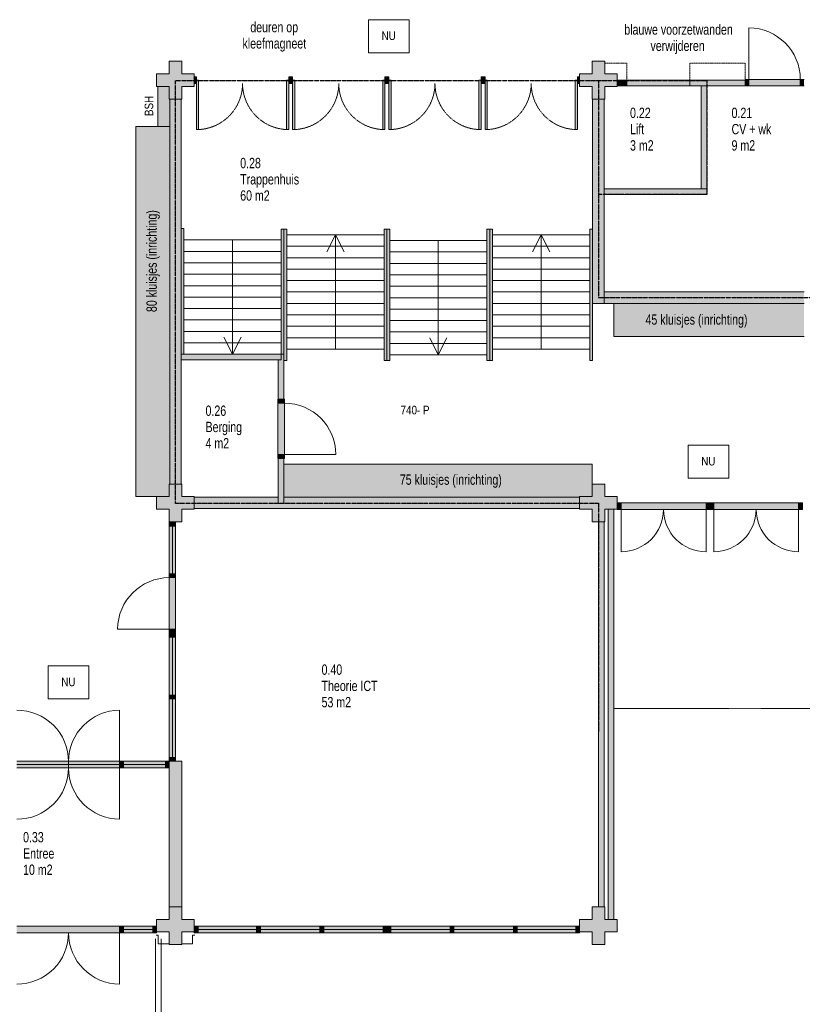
# Model space of a CAD drawing. Header units: millimetres. Extents: x 73705 to 433105, y 109410 to 279410.
# Tile 23 of 90: x 120757 to 134466, y 210988 to 228223. Entities that reach past the tile are written whole.
import ezdxf

# ---------------------------------------------------------------- set-up
doc = ezdxf.new("R2010")
doc.units = ezdxf.units.MM
for name, pattern in [('brand  WBDBO 30 min', [11, 4, -1, 2, -1, 2, -1]), ('Overhead', [2.5, 1.5, -1]), ('Stippel', [1.53, 1, -0.53])]:
    doc.linetypes.add(name, pattern=pattern)
for name, color, linetype, lineweight in [('A-DETL', 90, 'Continuous', 9), ('A-DETL-DEMO', 6, 'Stippel', 9), ('A-DETL-GENF', 92, 'Continuous', 9), ('A-DETL-THIN', 151, 'Continuous', 9), ('A-FLOR-OVHD', 1, 'Overhead', 9), ('G-ANNO-TEXT', 231, 'Continuous', 9)]:
    doc.layers.add(name, color=color, linetype=linetype, lineweight=lineweight)
doc.styles.add('Arial Narrow', font='ARIALN.TTF', dxfattribs={"width": 0.9, "height": 180})
doc.styles.add('Arial Narrow_1', font='ARIALN.TTF', dxfattribs={"height": 150})
doc.styles.add('Arial Narrow_B', font='ARIALN.TTF', dxfattribs={"width": 0.9, "height": 180})
doc.styles.add('Arial Narrow_B_1', font='ARIALN.TTF', dxfattribs={"height": 150})

msp = doc.modelspace()

# ---------------------------------------------------------------- hatches: boundary and pattern name
at = {"layer": 'A-DETL-GENF'}
for color, points in [(7, [(123381.1, 226835), (123591.1, 226835), (123591.1, 227055), (123811.1, 227055), (123811.1, 227275), (123591.1, 227275), (123591.1, 227495), (123371.1, 227495), (123371.1, 227275), (123151.1, 227275), (123151.1, 227055), (123371.1, 227055), (123371.1, 226835)]), (7, [(130771.1, 226835), (130991.1, 226835), (130991.1, 227055), (131211.1, 227055), (131211.1, 227275), (130991.1, 227275), (130991.1, 227495), (130771.1, 227495), (130771.1, 227275), (130551.1, 227275), (130551.1, 227055), (130771.1, 227055)]), (7, [(123811.1, 227107.5), (123848, 227107.5), (123848, 227221.5), (123811.1, 227221.5), (123811.1, 227164.5)]), (7, [(123888, 226299.4), (123888, 227164.5), (123848, 227164.5), (123848, 226299.4)]), (7, [(125464.3, 226299.4), (125464.3, 227164.5), (125424.3, 227164.5), (125424.3, 226299.4)]), (7, [(125531.3, 227107.5), (125531.3, 227221.5), (125464.3, 227221.5), (125464.3, 227107.5)]), (7, [(125571.3, 226299.4), (125571.3, 227164.5), (125531.3, 227164.5), (125531.3, 226299.4)]), (7, [(127147.6, 226299.4), (127147.6, 227164.5), (127107.6, 227164.5), (127107.6, 226299.4)]), (7, [(127214.6, 227107.5), (127214.6, 227221.5), (127147.6, 227221.5), (127147.6, 227107.5)]), (7, [(127254.6, 226299.4), (127254.6, 227164.5), (127214.6, 227164.5), (127214.6, 226299.4)]), (7, [(128830.9, 226299.4), (128830.9, 227164.5), (128790.9, 227164.5), (128790.9, 226299.4)]), (7, [(128897.9, 227107.5), (128897.9, 227221.5), (128830.9, 227221.5), (128830.9, 227107.5)]), (7, [(128937.9, 226299.4), (128937.9, 227164.5), (128897.9, 227164.5), (128897.9, 226299.4)]), (7, [(130514.2, 226299.4), (130514.2, 227164.5), (130474.2, 227164.5), (130474.2, 226299.4)]), (7, [(130551.1, 227107.5), (130551.1, 227221.5), (130514.2, 227221.5), (130514.2, 227107.5)]), (7, [(131381.1, 227065), (131381.1, 227165), (131211.1, 227165), (131211.1, 227065)]), (7, [(132481.1, 227065), (132481.1, 227165), (131381.1, 227165), (131381.1, 227065)]), (7, [(132481.1, 227065), (133447.1, 227065), (133447.1, 227165), (132481.1, 227165)]), (7, [(133514.1, 227065), (133514.1, 227179), (133447.1, 227179), (133447.1, 227065)]), (7, [(134414.1, 227065), (134414.1, 227179), (133514.1, 227179), (133514.1, 227065)]), (7, [(134481.1, 227065), (134481.1, 227179), (134414.1, 227179), (134414.1, 227065)]), (254, [(123381.1, 226355), (123381.1, 226835), (123371.1, 226835), (123371.1, 227055), (123176.1, 227055), (123176.1, 226355), (123371.1, 226355)]), (7, [(132781.1, 225265), (132781.1, 227065), (132681.1, 227065), (132681.1, 225265)]), (7, [(123575.6, 220095), (123581.1, 220095), (123581.1, 226835), (123381.1, 226835), (123381.1, 220095)]), (7, [(130781.1, 223257), (130981.1, 223257), (130981.1, 226835), (130781.1, 226835), (130781.1, 223457)]), (7, [(123151.1, 219875), (123371.1, 219875), (123371.1, 220095), (123381.1, 220095), (123381.1, 226355), (122791.1, 226355), (122791.1, 219875)]), (7, [(132681.1, 225165), (132781.1, 225165), (132781.1, 225265), (130981.1, 225265), (130981.1, 225165)]), (7, [(123581.1, 222367), (123631.1, 222367), (123631.1, 224567), (123581.1, 224567)]), (7, [(125381.1, 222367), (125381.1, 224557), (125331.1, 224557), (125331.1, 222367)]), (7, [(125381.1, 222257), (125431.1, 222257), (125431.1, 224557), (125381.1, 224557), (125381.1, 222367)]), (7, [(127131.1, 222257), (127181.1, 222257), (127181.1, 224557), (127131.1, 224557)]), (7, [(127214.6, 222257), (127231.1, 222257), (127231.1, 224557), (127181.1, 224557), (127181.1, 222257)]), (7, [(128931.1, 222257), (128981.1, 222257), (128981.1, 224557), (128931.1, 224557)]), (7, [(129031.1, 222257), (129031.1, 224557), (128981.1, 224557), (128981.1, 222257)]), (7, [(130731.1, 222257), (130781.1, 222257), (130781.1, 224557), (130731.1, 224557), (130731.1, 223257)]), (7, [(131151.1, 223257), (134481.1, 223257), (134481.1, 223457), (130981.1, 223457), (130981.1, 223257)]), (7, [(134481.1, 222677), (134481.1, 223257), (131151.1, 223257), (131151.1, 222677)]), (7, [(125331.1, 222267), (125331.1, 222367), (123581.1, 222367), (123581.1, 222267), (125281.1, 222267)]), (7, [(125331.1, 221511), (125388.1, 221511), (125388.1, 221578), (125274.1, 221578), (125274.1, 221511), (125281.1, 221511)]), (7, [(125388.1, 220611), (125388.1, 221511), (125274.1, 221511), (125274.1, 220611), (125381.1, 220611)]), (7, [(125388.1, 220544), (125388.1, 220611), (125274.1, 220611), (125274.1, 220544), (125381.1, 220544)]), (7, [(127181.1, 219865), (130551.1, 219865), (130551.1, 219875), (130771.1, 219875), (130771.1, 220445), (125381.1, 220445), (125381.1, 219865), (127147.6, 219865)]), (7, [(123485.1, 219435), (123591.1, 219435), (123591.1, 219655), (123811.1, 219655), (123811.1, 219875), (123591.1, 219875), (123591.1, 220095), (123371.1, 220095), (123371.1, 219875), (123151.1, 219875), (123151.1, 219655), (123371.1, 219655), (123371.1, 219435)]), (7, [(130781.1, 219435), (130991.1, 219435), (130991.1, 219655), (131211.1, 219655), (131211.1, 219875), (130991.1, 219875), (130991.1, 220095), (130771.1, 220095), (130771.1, 219875), (130551.1, 219875), (130551.1, 219655), (130771.1, 219655), (130771.1, 219435)]), (7, [(125464.3, 219665), (130551.1, 219665), (130551.1, 219865), (125381.1, 219865), (125381.1, 219755), (125281.1, 219755), (125281.1, 219865), (123811.1, 219865), (123811.1, 219665), (125431.1, 219665)]), (7, [(131215.1, 219651), (131278.1, 219651), (131278.1, 219765), (131211.1, 219765), (131211.1, 219651)]), (7, [(132764.1, 219651), (132764.1, 219765), (131278.1, 219765), (131278.1, 219651)]), (7, [(132831.1, 219651), (132831.1, 219765), (132764.1, 219765), (132764.1, 219651)]), (7, [(132898.1, 219651), (132898.1, 219765), (132831.1, 219765), (132831.1, 219651)]), (7, [(134384.1, 219651), (134384.1, 219765), (132898.1, 219765), (132898.1, 219651)]), (7, [(134451.1, 219651), (134451.1, 219765), (134384.1, 219765), (134384.1, 219651)]), (7, [(131151.1, 212475), (131151.1, 219652.9), (131051.1, 219652.9), (131051.1, 212475)]), (7, [(123485.1, 219359), (123485.1, 219435), (123371.1, 219435), (123371.1, 219359)]), (7, [(130881.1, 212695), (130981.1, 212695), (130981.1, 219432.9), (130881.1, 219432.9), (130881.1, 217829.1)]), (7, [(123485.1, 218523.3), (123485.1, 219359), (123371.1, 219359), (123371.1, 218523.3)]), (7, [(123485.1, 218456.3), (123485.1, 218523.3), (123371.1, 218523.3), (123371.1, 218456.3)]), (7, [(123372.1, 217556.3), (123485.1, 217556.3), (123485.1, 218456.3), (123371.1, 218456.3), (123371.1, 217556.3)]), (7, [(123371.1, 217489.3), (123485.1, 217489.3), (123485.1, 217556.3), (123371.1, 217556.3)]), (7, [(123371.1, 217413.3), (123485.1, 217413.3), (123485.1, 217489.3), (123371.1, 217489.3)]), (7, [(123485.1, 216399.3), (123485.1, 217413.3), (123371.1, 217413.3), (123372.1, 216399.3)]), (7, [(123371.1, 216332.3), (123485.1, 216332.3), (123485.1, 216399.3), (123371.1, 216399.3)]), (7, [(123372.1, 215309.3), (123485.1, 215309.3), (123485.1, 216332.3), (123371.1, 216332.3), (123371.1, 215309.3)]), (7, [(123372.1, 215242.3), (123485.1, 215242.3), (123485.1, 215309.3), (123371.1, 215309.3), (123371.1, 215242.3)]), (7, [(122506.1, 215128.3), (122506.1, 215242.3), (120706.1, 215242.3), (120706.1, 215128.3)]), (7, [(122506.1, 215128.3), (122573.1, 215128.3), (122573.1, 215242.3), (122506.1, 215242.3)]), (7, [(123305.1, 215128.3), (123305.1, 215242.3), (122573.1, 215242.3), (122573.1, 215128.3)]), (7, [(123370.1, 215128.3), (123370.1, 215242.3), (123305.1, 215242.3), (123305.1, 215128.3)]), (7, [(123485.1, 212695), (123591.1, 212695), (123591.1, 215242.3), (123370.1, 215242.3), (123371.1, 212695), (123372.1, 212695)]), (7, [(123372.1, 212035), (123591.1, 212035), (123591.1, 212255), (123811.1, 212255), (123811.1, 212475), (123591.1, 212475), (123591.1, 212695), (123371.1, 212695), (123370.1, 212475), (123151.1, 212475), (123151.1, 212255), (123371.1, 212255), (123371.1, 212035)]), (7, [(130981.1, 212035), (130991.1, 212035), (130991.1, 212255), (131211.1, 212255), (131211.1, 212475), (130991.1, 212475), (130991.1, 212695), (130771.1, 212695), (130771.1, 212475), (130551.1, 212475), (130551.1, 212255), (130771.1, 212255), (130771.1, 212035), (130881.1, 212035)]), (7, [(122506.1, 212241), (122506.1, 212355), (120706.1, 212355), (120706.1, 212241)]), (7, [(122573.1, 212241), (122573.1, 212355), (122506.1, 212355), (122506.1, 212241)]), (7, [(123084.1, 212241), (123084.1, 212355), (122573.1, 212355), (122573.1, 212241)]), (7, [(123084.1, 212241), (123151.1, 212241), (123151.1, 212355), (123084.1, 212355), (123084.1, 212255)]), (7, [(123879.4, 212241), (123879.4, 212355), (123812.4, 212355), (123812.4, 212241)]), (7, [(124901.7, 212241), (124901.7, 212355), (123879.4, 212355), (123879.4, 212241)]), (7, [(124968.7, 212241), (124968.7, 212355), (124901.7, 212355), (124901.7, 212241)]), (7, [(126008.2, 212241), (126008.2, 212355), (124968.7, 212355), (124968.7, 212241)]), (7, [(126075.2, 212241), (126075.2, 212355), (126008.2, 212355), (126008.2, 212241)]), (7, [(127114.7, 212241), (127114.7, 212355), (126075.2, 212355), (126075.2, 212241)]), (7, [(127181.7, 212241), (127181.7, 212355), (127114.7, 212355), (127114.7, 212241)]), (7, [(127248.7, 212241), (127248.7, 212355), (127181.7, 212355), (127181.7, 212241)]), (7, [(128288.2, 212241), (128288.2, 212355), (127248.7, 212355), (127248.7, 212241)]), (7, [(128355.2, 212241), (128355.2, 212355), (128288.2, 212355), (128288.2, 212241)]), (7, [(129394.7, 212241), (129394.7, 212355), (128355.2, 212355), (128355.2, 212241)]), (7, [(129461.7, 212241), (129461.7, 212355), (129394.7, 212355), (129394.7, 212241)]), (7, [(129757.9, 212241), (130484.1, 212241), (130484.1, 212355), (129461.7, 212355), (129461.7, 212241)]), (7, [(130484.1, 212241), (130551.1, 212241), (130551.1, 212355), (130484.1, 212355), (130484.1, 212255)])]:
    msp.add_hatch(color=color, dxfattribs=at).paths.add_polyline_path(points)
h = msp.add_hatch(color=7, dxfattribs=at)
h.paths.add_polyline_path([(125381.1, 219755), (125381.1, 220544), (125281.1, 220544), (125281.1, 219755), (125331.1, 219755)])
h.paths.add_polyline_path([(125281.1, 221578), (125381.1, 221578), (125381.1, 222367), (125331.1, 222367), (125331.1, 222267), (125281.1, 222267)])

# ---------------------------------------------------------------- linework, layer by layer
at = {"layer": 'A-DETL'}
for p, q in [((126857.2, 228223.3), (127572, 228223.3)), ((126857.2, 227643.3), (126857.2, 228223.3)), ((127572, 228223.3), (127572, 227643.3)), ((127572, 227643.3), (126857.2, 227643.3)), ((123176.1, 227055), (123176.1, 226355)), ((123381.1, 226355), (123381.1, 226835)), ((123381.1, 226355), (122791.1, 226355)), ((122791.1, 226355), (122791.1, 219875)), ((123176.1, 226355), (123381.1, 226355)), ((123381.1, 220095), (123381.1, 226355)), ((127131.1, 224457), (125431.1, 224457)), ((126281.1, 224457), (126131.1, 224157)), ((126281.1, 224457), (126281.1, 222457)), ((126431.1, 224157), (126281.1, 224457)), ((130731.1, 224457), (129031.1, 224457)), ((129881.1, 224457), (129731.1, 224157)), ((129881.1, 224457), (129881.1, 222457)), ((130031.1, 224157), (129881.1, 224457)), ((125331.1, 224367), (123631.1, 224367)), ((124481.1, 222367), (124481.1, 224367)), ((127131.1, 224257), (125431.1, 224257)), ((128931.1, 224357), (127231.1, 224357)), ((128081.1, 222357), (128081.1, 224357)), ((130731.1, 224257), (129031.1, 224257)), ((125331.1, 224167), (123631.1, 224167)), ((128931.1, 224157), (127231.1, 224157)), ((125331.1, 223967), (123631.1, 223967)), ((127131.1, 224057), (125431.1, 224057)), ((128931.1, 223957), (127231.1, 223957)), ((130731.1, 224057), (129031.1, 224057)), ((125331.1, 223767), (123631.1, 223767)), ((127131.1, 223857), (125431.1, 223857)), ((128931.1, 223757), (127231.1, 223757)), ((130731.1, 223857), (129031.1, 223857)), ((125331.1, 223567), (123631.1, 223567)), ((127131.1, 223657), (125431.1, 223657)), ((128931.1, 223557), (127231.1, 223557)), ((130731.1, 223657), (129031.1, 223657)), ((127131.1, 223457), (125431.1, 223457)), ((130731.1, 223457), (129031.1, 223457)), ((125331.1, 223367), (123631.1, 223367)), ((127131.1, 223257), (125431.1, 223257)), ((128931.1, 223357), (127231.1, 223357)), ((130731.1, 223257), (129031.1, 223257)), ((131151.1, 223257), (131151.1, 222677)), ((134481.1, 223257), (131151.1, 223257)), ((125331.1, 223167), (123631.1, 223167)), ((127131.1, 223057), (125431.1, 223057)), ((128931.1, 223157), (127231.1, 223157)), ((130731.1, 223057), (129031.1, 223057)), ((125331.1, 222967), (123631.1, 222967)), ((127131.1, 222857), (125431.1, 222857)), ((128931.1, 222957), (127231.1, 222957)), ((130731.1, 222857), (129031.1, 222857)), ((125331.1, 222767), (123631.1, 222767)), ((128931.1, 222757), (127231.1, 222757)), ((125331.1, 222567), (123631.1, 222567)), ((124331.1, 222667), (124481.1, 222367)), ((124481.1, 222367), (124631.1, 222667)), ((127131.1, 222657), (125431.1, 222657)), ((128931.1, 222557), (127231.1, 222557)), ((127931.1, 222657), (128081.1, 222357)), ((128081.1, 222357), (128231.1, 222657)), ((130731.1, 222657), (129031.1, 222657)), ((131151.1, 222677), (134481.1, 222677)), ((127131.1, 222457), (125431.1, 222457)), ((128931.1, 222357), (127231.1, 222357)), ((130731.1, 222457), (129031.1, 222457)), ((132449.3, 220776), (133164.1, 220776)), ((132449.3, 220195.9), (132449.3, 220776)), ((133164.1, 220776), (133164.1, 220195.9)), ((125381.1, 220445), (125381.1, 219865)), ((130771.1, 220445), (125381.1, 220445)), ((130771.1, 220095), (130771.1, 220445)), ((133164.1, 220195.9), (132449.3, 220195.9)), ((122791.1, 219875), (123151.1, 219875)), ((125381.1, 219865), (130551.1, 219865)), ((121253.9, 216912.3), (121968.7, 216912.3)), ((121253.9, 216332.3), (121253.9, 216912.3)), ((121968.7, 216912.3), (121968.7, 216332.3)), ((121968.7, 216332.3), (121253.9, 216332.3)), ((122573.1, 215242.3), (122506.1, 215242.3)), ((122506.1, 215242.3), (122506.1, 215128.3)), ((122506.1, 215128.3), (122573.1, 215128.3)), ((122573.1, 215128.3), (122573.1, 215242.3)), ((123305.1, 215242.3), (122573.1, 215242.3)), ((122573.1, 215242.3), (122573.1, 215128.3)), ((122573.1, 215128.3), (123305.1, 215128.3)), ((123370.1, 215242.3), (123305.1, 215242.3)), ((123305.1, 215242.3), (123305.1, 215128.3)), ((123305.1, 215128.3), (123305.1, 215242.3)), ((123305.1, 215128.3), (123370.1, 215128.3)), ((122573.1, 212355), (122506.1, 212355)), ((122506.1, 212355), (122506.1, 212241)), ((122573.1, 212241), (122573.1, 212355)), ((123084.1, 212355), (122573.1, 212355)), ((122573.1, 212355), (122573.1, 212241)), ((123151.1, 212355), (123084.1, 212355)), ((123084.1, 212355), (123084.1, 212241)), ((123084.1, 212241), (123084.1, 212355)), ((123879.4, 212355), (123812.4, 212355)), ((123812.4, 212355), (123812.4, 212241)), ((123879.4, 212241), (123879.4, 212355)), ((124901.7, 212355), (123879.4, 212355)), ((123879.4, 212355), (123879.4, 212241)), ((124968.7, 212355), (124901.7, 212355)), ((124901.7, 212355), (124901.7, 212241)), ((124901.7, 212241), (124901.7, 212355)), ((124968.7, 212241), (124968.7, 212355)), ((126008.2, 212355), (124968.7, 212355)), ((124968.7, 212355), (124968.7, 212241)), ((126075.2, 212355), (126008.2, 212355)), ((126008.2, 212355), (126008.2, 212241)), ((126008.2, 212241), (126008.2, 212355)), ((126075.2, 212241), (126075.2, 212355)), ((127114.7, 212355), (126075.2, 212355)), ((126075.2, 212355), (126075.2, 212241)), ((127181.7, 212355), (127114.7, 212355)), ((127114.7, 212355), (127114.7, 212241)), ((127114.7, 212241), (127114.7, 212355)), ((127181.7, 212241), (127181.7, 212355)), ((127248.7, 212355), (127181.7, 212355)), ((127181.7, 212355), (127181.7, 212241)), ((127248.7, 212241), (127248.7, 212355)), ((128288.2, 212355), (127248.7, 212355)), ((127248.7, 212355), (127248.7, 212241)), ((128355.2, 212355), (128288.2, 212355)), ((128288.2, 212355), (128288.2, 212241)), ((128288.2, 212241), (128288.2, 212355)), ((128355.2, 212241), (128355.2, 212355)), ((129394.7, 212355), (128355.2, 212355)), ((128355.2, 212355), (128355.2, 212241)), ((129461.7, 212355), (129394.7, 212355)), ((129394.7, 212355), (129394.7, 212241)), ((129394.7, 212241), (129394.7, 212355)), ((129461.7, 212241), (129461.7, 212355)), ((130484.1, 212355), (129461.7, 212355)), ((129461.7, 212355), (129461.7, 212241)), ((130551.1, 212355), (130484.1, 212355)), ((130484.1, 212355), (130484.1, 212241)), ((130484.1, 212241), (130484.1, 212355)), ((122506.1, 212241), (122573.1, 212241)), ((122573.1, 212241), (123084.1, 212241)), ((123084.1, 212241), (123151.1, 212241)), ((123143.7, 212196), (123180.6, 212196)), ((123151.1, 212241), (123151.1, 212255)), ((123180.6, 212196), (123180.6, 212048)), ((123818.4, 212196), (123781.6, 212196)), ((123781.6, 212196), (123781.6, 212048)), ((123812.4, 212241), (123879.4, 212241)), ((123879.4, 212241), (124901.7, 212241)), ((124901.7, 212241), (124968.7, 212241)), ((124968.7, 212241), (126008.2, 212241)), ((126008.2, 212241), (126075.2, 212241)), ((126075.2, 212241), (127114.7, 212241)), ((127114.7, 212241), (127181.7, 212241)), ((127181.7, 212241), (127248.7, 212241)), ((127248.7, 212241), (128288.2, 212241)), ((128288.2, 212241), (128355.2, 212241)), ((128355.2, 212241), (129394.7, 212241)), ((129394.7, 212241), (129461.7, 212241)), ((129461.7, 212241), (130484.1, 212241)), ((130484.1, 212241), (130551.1, 212241)), ((130551.1, 212241), (130551.1, 212255)), ((123180.6, 212048), (123371.1, 212048)), ((123781.6, 212048), (123591.1, 212048))]:
    msp.add_line(p, q, dxfattribs=at)
at = {"layer": 'A-DETL', "linetype": 'brand  WBDBO 30 min', "lineweight": 30}
for p, q in [((123481.1, 227158), (132781.1, 227158)), ((123481.1, 219755), (123481.1, 227158)), ((130881.1, 227158), (130881.1, 223357)), ((132781.1, 227158), (132781.1, 225165)), ((132781.1, 225165), (130881.1, 225165)), ((134581.1, 223357), (130881.1, 223357)), ((130881.1, 219755), (123481.1, 219755)), ((130881.1, 219758), (130881.1, 215758))]:
    msp.add_line(p, q, dxfattribs=at)
at = {"layer": 'A-DETL-DEMO'}
for p, q in [((130991.1, 227465), (131381.1, 227465)), ((131381.1, 227465), (131381.1, 227165)), ((132481.1, 227165), (132481.1, 227465)), ((132481.1, 227465), (133447.1, 227465)), ((133447.1, 227465), (133447.1, 227165))]:
    msp.add_line(p, q, dxfattribs=at)
at = {"layer": 'A-DETL-THIN'}
for p, q in [((133514.1, 227179), (133514.1, 228079)), ((123371.1, 227495), (123371.1, 227275)), ((123591.1, 227495), (123371.1, 227495)), ((123591.1, 227275), (123591.1, 227495)), ((130771.1, 227495), (130771.1, 227275)), ((130991.1, 227495), (130771.1, 227495)), ((130991.1, 227275), (130991.1, 227495)), ((123371.1, 227275), (123151.1, 227275)), ((123151.1, 227275), (123151.1, 227055)), ((123811.1, 227275), (123591.1, 227275)), ((123811.1, 227055), (123811.1, 227275)), ((123848, 227221.5), (123811.1, 227221.5)), ((123848, 227107.5), (123848, 227221.5)), ((123888, 227164.5), (123848, 227164.5)), ((123848, 227164.5), (123848, 226299.4)), ((123888, 226299.4), (123888, 227164.5)), ((125464.3, 227164.5), (125424.3, 227164.5)), ((125424.3, 227164.5), (125424.3, 226299.4)), ((125464.3, 227221.5), (125464.3, 227107.5)), ((125531.3, 227221.5), (125464.3, 227221.5)), ((125464.3, 226299.4), (125464.3, 227164.5)), ((125531.3, 227107.5), (125531.3, 227221.5)), ((125571.3, 227164.5), (125531.3, 227164.5)), ((125531.3, 227164.5), (125531.3, 226299.4)), ((125571.3, 226299.4), (125571.3, 227164.5)), ((127147.6, 227164.5), (127107.6, 227164.5)), ((127107.6, 227164.5), (127107.6, 226299.4)), ((127147.6, 227221.5), (127147.6, 227107.5)), ((127214.6, 227221.5), (127147.6, 227221.5)), ((127147.6, 226299.4), (127147.6, 227164.5)), ((127214.6, 227107.5), (127214.6, 227221.5)), ((127254.6, 227164.5), (127214.6, 227164.5)), ((127214.6, 227164.5), (127214.6, 226299.4)), ((127254.6, 226299.4), (127254.6, 227164.5)), ((128830.9, 227164.5), (128790.9, 227164.5)), ((128790.9, 227164.5), (128790.9, 226299.4)), ((128830.9, 227221.5), (128830.9, 227107.5)), ((128897.9, 227221.5), (128830.9, 227221.5)), ((128830.9, 226299.4), (128830.9, 227164.5)), ((128897.9, 227107.5), (128897.9, 227221.5)), ((128937.9, 227164.5), (128897.9, 227164.5)), ((128897.9, 227164.5), (128897.9, 226299.4)), ((128937.9, 226299.4), (128937.9, 227164.5)), ((130514.2, 227164.5), (130474.2, 227164.5)), ((130474.2, 227164.5), (130474.2, 226299.4)), ((130514.2, 227221.5), (130514.2, 227107.5)), ((130551.1, 227221.5), (130514.2, 227221.5)), ((130514.2, 226299.4), (130514.2, 227164.5)), ((130771.1, 227275), (130551.1, 227275)), ((130551.1, 227275), (130551.1, 227055)), ((131211.1, 227275), (130991.1, 227275)), ((131211.1, 227165), (131211.1, 227275)), ((131381.1, 227165), (131211.1, 227165)), ((131211.1, 227165), (131211.1, 227065)), ((132481.1, 227165), (131381.1, 227165)), ((131381.1, 227165), (131381.1, 227065)), ((133447.1, 227165), (132481.1, 227165)), ((132481.1, 227065), (132481.1, 227165)), ((133514.1, 227179), (133447.1, 227179)), ((133447.1, 227179), (133447.1, 227065)), ((134414.1, 227179), (133514.1, 227179)), ((133514.1, 227065), (133514.1, 227179)), ((134481.1, 227179), (134414.1, 227179)), ((134414.1, 227065), (134414.1, 227179)), ((123151.1, 227055), (123371.1, 227055)), ((123371.1, 227055), (123371.1, 226835)), ((123591.1, 226835), (123591.1, 227055)), ((123591.1, 227055), (123811.1, 227055)), ((123811.1, 227107.5), (123848, 227107.5)), ((125464.3, 227107.5), (125531.3, 227107.5)), ((127147.6, 227107.5), (127214.6, 227107.5)), ((128830.9, 227107.5), (128897.9, 227107.5)), ((130514.2, 227107.5), (130551.1, 227107.5)), ((130551.1, 227055), (130771.1, 227055)), ((130771.1, 227055), (130771.1, 226835)), ((130991.1, 226835), (130991.1, 227055)), ((130991.1, 227055), (131211.1, 227055)), ((131211.1, 227055), (131211.1, 227065)), ((131211.1, 227065), (131381.1, 227065)), ((131381.1, 227065), (132481.1, 227065)), ((132481.1, 227065), (133447.1, 227065)), ((132681.1, 227065), (132681.1, 225265)), ((132781.1, 225265), (132781.1, 227065)), ((133447.1, 227065), (133514.1, 227065)), ((133514.1, 227065), (134414.1, 227065)), ((134414.1, 227065), (134481.1, 227065)), ((123371.1, 226835), (123591.1, 226835)), ((123381.1, 226835), (123381.1, 220095)), ((123581.1, 222367), (123581.1, 226835)), ((130771.1, 226835), (130991.1, 226835)), ((130781.1, 226835), (130781.1, 223257)), ((130981.1, 225265), (130981.1, 226835)), ((123848, 226299.4), (123888, 226299.4)), ((125424.3, 226299.4), (125464.3, 226299.4)), ((125531.3, 226299.4), (125571.3, 226299.4)), ((127107.6, 226299.4), (127147.6, 226299.4)), ((127214.6, 226299.4), (127254.6, 226299.4)), ((128790.9, 226299.4), (128830.9, 226299.4)), ((128897.9, 226299.4), (128937.9, 226299.4)), ((130474.2, 226299.4), (130514.2, 226299.4)), ((132681.1, 225265), (130981.1, 225265)), ((130981.1, 225265), (130981.1, 225165)), ((130981.1, 223457), (130981.1, 225165)), ((130981.1, 225165), (132781.1, 225165)), ((132681.1, 225265), (132781.1, 225265)), ((132781.1, 225165), (132781.1, 225265)), ((123631.1, 224567), (123581.1, 224567)), ((123631.1, 222367), (123631.1, 224567)), ((125331.1, 224557), (125331.1, 222367)), ((125381.1, 224557), (125331.1, 224557)), ((125381.1, 224557), (125381.1, 222367)), ((125431.1, 224557), (125381.1, 224557)), ((125381.1, 222367), (125381.1, 224557)), ((125431.1, 222257), (125431.1, 224557)), ((127131.1, 224557), (127131.1, 222257)), ((127181.1, 224557), (127131.1, 224557)), ((127181.1, 224557), (127181.1, 222257)), ((127231.1, 224557), (127181.1, 224557)), ((127181.1, 222257), (127181.1, 224557)), ((127231.1, 222257), (127231.1, 224557)), ((128931.1, 224557), (128931.1, 222257)), ((128981.1, 224557), (128931.1, 224557)), ((128981.1, 224557), (128981.1, 222257)), ((129031.1, 224557), (128981.1, 224557)), ((128981.1, 222257), (128981.1, 224557)), ((129031.1, 222257), (129031.1, 224557)), ((130731.1, 224557), (130731.1, 222257)), ((130781.1, 224557), (130731.1, 224557)), ((134481.1, 223457), (130981.1, 223457)), ((130981.1, 223457), (130981.1, 223257)), ((130781.1, 222257), (130781.1, 223257)), ((130781.1, 223257), (130981.1, 223257)), ((130981.1, 223257), (134481.1, 223257)), ((125331.1, 222367), (123581.1, 222367)), ((123581.1, 222367), (123581.1, 222267)), ((125381.1, 222367), (125331.1, 222367)), ((125331.1, 222267), (125331.1, 222367)), ((125381.1, 221578), (125381.1, 222367)), ((123581.1, 220095), (123581.1, 222267)), ((123581.1, 222267), (125331.1, 222267)), ((125281.1, 222267), (125281.1, 221578)), ((125381.1, 222257), (125431.1, 222257)), ((127131.1, 222257), (127181.1, 222257)), ((127181.1, 222257), (127231.1, 222257)), ((128931.1, 222257), (128981.1, 222257)), ((128981.1, 222257), (129031.1, 222257)), ((130731.1, 222257), (130781.1, 222257)), ((125274.1, 221578), (125274.1, 221511)), ((125388.1, 221578), (125274.1, 221578)), ((125274.1, 221511), (125274.1, 220611)), ((125388.1, 221511), (125274.1, 221511)), ((125388.1, 221511), (125388.1, 221578)), ((125388.1, 220611), (125388.1, 221511)), ((125274.1, 220611), (125274.1, 220544)), ((125388.1, 220611), (125274.1, 220611)), ((125274.1, 220544), (125388.1, 220544)), ((125281.1, 220544), (125281.1, 219755)), ((125381.1, 219755), (125381.1, 220544)), ((125388.1, 220544), (125388.1, 220611)), ((125388.1, 220611), (126288.1, 220611)), ((123371.1, 220095), (123371.1, 219875)), ((123591.1, 220095), (123371.1, 220095)), ((123591.1, 219875), (123591.1, 220095)), ((130771.1, 220095), (130771.1, 219875)), ((130991.1, 220095), (130771.1, 220095)), ((130991.1, 219875), (130991.1, 220095)), ((123371.1, 219875), (123151.1, 219875)), ((123151.1, 219875), (123151.1, 219655)), ((123811.1, 219875), (123591.1, 219875)), ((123811.1, 219655), (123811.1, 219875)), ((125281.1, 219865), (123811.1, 219865)), ((125281.1, 219755), (125381.1, 219755)), ((130551.1, 219865), (125381.1, 219865)), ((130771.1, 219875), (130551.1, 219875)), ((130551.1, 219875), (130551.1, 219655)), ((131211.1, 219875), (130991.1, 219875)), ((131211.1, 219655), (131211.1, 219875)), ((131278.1, 219765), (131211.1, 219765)), ((131278.1, 219651), (131278.1, 219765)), ((131278.1, 219765), (131278.1, 219651)), ((132764.1, 219765), (131278.1, 219765)), ((132764.1, 219651), (132764.1, 219765)), ((132764.1, 219765), (132764.1, 219651)), ((132831.1, 219765), (132764.1, 219765)), ((132831.1, 219651), (132831.1, 219765)), ((132898.1, 219765), (132831.1, 219765)), ((132831.1, 219765), (132831.1, 219651)), ((134384.1, 219765), (132898.1, 219765)), ((132898.1, 219765), (132898.1, 219651)), ((132898.1, 219651), (132898.1, 219765)), ((134451.1, 219765), (134384.1, 219765)), ((134384.1, 219765), (134384.1, 219651)), ((134384.1, 219651), (134384.1, 219765)), ((134451.1, 219651), (134451.1, 219765)), ((123151.1, 219655), (123371.1, 219655)), ((123371.1, 219655), (123371.1, 219435)), ((123591.1, 219435), (123591.1, 219655)), ((123591.1, 219655), (123811.1, 219655)), ((123811.1, 219665), (130551.1, 219665)), ((130551.1, 219655), (130771.1, 219655)), ((130771.1, 219655), (130771.1, 219435)), ((130991.1, 219435), (130991.1, 219655)), ((130991.1, 219655), (131211.1, 219655)), ((131151.1, 219652.9), (131051.1, 219652.9)), ((131051.1, 219652.9), (131051.1, 212475)), ((131151.1, 212475), (131151.1, 219652.9)), ((131211.1, 219655), (131211.1, 219651)), ((131211.1, 219651), (131278.1, 219651)), ((131278.1, 219652.9), (131278.1, 218909.9)), ((131278.1, 219651), (132764.1, 219651)), ((132764.1, 219652.9), (132764.1, 218909.9)), ((132764.1, 219651), (132831.1, 219651)), ((132831.1, 219651), (132898.1, 219651)), ((132898.1, 219652.9), (132898.1, 218909.9)), ((132898.1, 219651), (134384.1, 219651)), ((134384.1, 219652.9), (134384.1, 218909.9)), ((134384.1, 219651), (134451.1, 219651)), ((123371.1, 219435), (123371.1, 219359)), ((123371.1, 219435), (123591.1, 219435)), ((123485.1, 219359), (123485.1, 219435)), ((130771.1, 219435), (130991.1, 219435)), ((130981.1, 219432.9), (130881.1, 219432.9)), ((130881.1, 219432.9), (130881.1, 212695)), ((130981.1, 212695), (130981.1, 219432.9)), ((123371.1, 219359), (123485.1, 219359)), ((123485.1, 219359), (123371.1, 219359)), ((123371.1, 219359), (123371.1, 218523.3)), ((123428.1, 219359), (123428.1, 218523.3)), ((123485.1, 218523.3), (123485.1, 219359)), ((123485.1, 218523.3), (123371.1, 218523.3)), ((123371.1, 218523.3), (123371.1, 218456.3)), ((123485.1, 218456.3), (123371.1, 218456.3)), ((123371.1, 218456.3), (123371.1, 217556.3)), ((123485.1, 218456.3), (123485.1, 218523.3)), ((123485.1, 217556.3), (123485.1, 218456.3)), ((123371.1, 217556.3), (122471.1, 217556.3)), ((123485.1, 217556.3), (123371.1, 217556.3)), ((123371.1, 217556.3), (123371.1, 217489.3)), ((123485.1, 217489.3), (123485.1, 217556.3)), ((123371.1, 217489.3), (123371.1, 217413.3)), ((123371.1, 217489.3), (123485.1, 217489.3)), ((123371.1, 217413.3), (123485.1, 217413.3)), ((123485.1, 217413.3), (123371.1, 217413.3)), ((123371.1, 217413.3), (123371.1, 216399.3)), ((123428.1, 217413.3), (123428.1, 216399.3)), ((123485.1, 217413.3), (123485.1, 217489.3)), ((123485.1, 216399.3), (123485.1, 217413.3)), ((123371.1, 216399.3), (123485.1, 216399.3)), ((123485.1, 216399.3), (123371.1, 216399.3)), ((123371.1, 216399.3), (123371.1, 216332.3)), ((123485.1, 216332.3), (123371.1, 216332.3)), ((123371.1, 216332.3), (123371.1, 215309.3)), ((123371.1, 216332.3), (123485.1, 216332.3)), ((123428.1, 216332.3), (123428.1, 215309.3)), ((123485.1, 216332.3), (123485.1, 216399.3)), ((123485.1, 215309.3), (123485.1, 216332.3)), ((122506.1, 215236.3), (122506.1, 216136.3)), ((123485.1, 215309.3), (123371.1, 215309.3)), ((123371.1, 215309.3), (123371.1, 215242.3)), ((123371.1, 215309.3), (123485.1, 215309.3)), ((123485.1, 215242.3), (123485.1, 215309.3)), ((122506.1, 215242.3), (120706.1, 215242.3)), ((120706.1, 215185.3), (122506.1, 215185.3)), ((120706.1, 215128.3), (122506.1, 215128.3)), ((121611.3, 215236.3), (121611.3, 215128.3)), ((122506.1, 215128.3), (122506.1, 215242.3)), ((122506.1, 215128.3), (122506.1, 214228.3)), ((123305.1, 215185.3), (122573.1, 215185.3)), ((123591.1, 215242.3), (123370.1, 215242.3)), ((123370.1, 215242.3), (123370.1, 212695)), ((123371.1, 215242.3), (123485.1, 215242.3)), ((123591.1, 212695), (123591.1, 215242.3)), ((123371.1, 212695), (123371.1, 212475)), ((123591.1, 212695), (123371.1, 212695)), ((123591.1, 212475), (123591.1, 212695)), ((130771.1, 212695), (130771.1, 212475)), ((130991.1, 212695), (130771.1, 212695)), ((130991.1, 212475), (130991.1, 212695)), ((122506.1, 212355), (120706.1, 212355)), ((122506.1, 212241), (122506.1, 212355)), ((123371.1, 212475), (123151.1, 212475)), ((123151.1, 212475), (123151.1, 212255)), ((123811.1, 212475), (123591.1, 212475)), ((123811.1, 212255), (123811.1, 212475)), ((130771.1, 212475), (130551.1, 212475)), ((130551.1, 212475), (130551.1, 212255)), ((131211.1, 212475), (130991.1, 212475)), ((131211.1, 212255), (131211.1, 212475)), ((120706.1, 212241), (122506.1, 212241)), ((122506.1, 212241), (122506.1, 211341)), ((123084.1, 212295), (122573.1, 212295)), ((123151.1, 212255), (123371.1, 212255)), ((123371.1, 212255), (123371.1, 212035)), ((123591.1, 212035), (123591.1, 212255)), ((123591.1, 212255), (123811.1, 212255)), ((123879.4, 212295), (124901.7, 212295)), ((124968.7, 212295), (126008.2, 212295)), ((126075.2, 212295), (127114.7, 212295)), ((128288.2, 212295), (127248.7, 212295)), ((129394.7, 212295), (128355.2, 212295)), ((130484.1, 212295), (129461.7, 212295)), ((130551.1, 212255), (130771.1, 212255)), ((130771.1, 212255), (130771.1, 212035)), ((130991.1, 212035), (130991.1, 212255)), ((130991.1, 212255), (131211.1, 212255)), ((123133.6, 207777.5), (123133.6, 212132.5)), ((123233.6, 212132.5), (123233.6, 207777.5)), ((123371.1, 212035), (123591.1, 212035)), ((130771.1, 212035), (130991.1, 212035))]:
    msp.add_line(p, q, dxfattribs=at)
for centre, radius, start, end in [((133514.1, 227179), 900, 0, 90), ((125388.1, 220611), 900, 0, 90), ((131278.1, 219652.9), 743, 270, 359.85535), ((132764.1, 219652.9), 743, 180.14465, 270), ((132898.1, 219652.9), 743, 270, 359.85535), ((134384.1, 219652.9), 743, 180.14465, 270), ((123371.1, 217556.3), 900, 90, 180), ((120711.3, 215236.3), 900, 0, 90.33424), ((122511.3, 215236.3), 900, 90.33424, 180), ((120711.3, 215128.3), 900, 269.66576, 0), ((122511.3, 215128.3), 900, 180, 269.66576), ((120711.3, 212241), 900, 269.66576, 0.00097), ((122511.3, 212241), 900, 179.99903, 269.66576)]:
    msp.add_arc(centre, radius, start, end, dxfattribs=at)
at = {"layer": 'A-FLOR-OVHD'}
msp.add_line((134581.1, 216165), (131151.1, 216165), dxfattribs=at)
for centre, start, end in [((123848, 227107.5), 272.83706, 0), ((125464.3, 227107.5), 180, 267.16294), ((125531.3, 227107.5), 272.83706, 0), ((127147.6, 227107.5), 180, 267.16294), ((127214.6, 227107.5), 272.83706, 0), ((128830.9, 227107.5), 180, 267.16294), ((128897.9, 227107.5), 272.83706, 0), ((130514.2, 227107.5), 180, 267.16294)]:
    msp.add_arc(centre, 808.2, start, end, dxfattribs=at)

# ---------------------------------------------------------------- texts
at = {"layer": 'G-ANNO-TEXT', "color": 7, "attachment_point": 1}
for s, insert, char_height, width, style in [('deuren op ', (124791.9, 228183.3), 180, 1046.202, 'Arial Narrow'), ('blauwe voorzetwanden ', (131334.5, 228141), 180, 2301.645, 'Arial Narrow'), ('kleefmagneet', (124655, 227898.8), 180, 1313.164, 'Arial Narrow'), ('verwijderen', (131792.8, 227856.6), 180, 1125.569, 'Arial Narrow'), ('0.22', (131434.8, 226682.3), 180, 425.696, 'Arial Narrow_B'), ('0.21', (133211, 226682.3), 180, 425.696, 'Arial Narrow_B'), ('Lift', (131434.8, 226397.9), 180, 288.608, 'Arial Narrow'), ('CV + wk', (133211, 226397.9), 180, 815.316, 'Arial Narrow'), ('3 m2', (131434.8, 226113.5), 180, 483.418, 'Arial Narrow'), ('9 m2', (133211, 226113.5), 180, 483.418, 'Arial Narrow'), ('0.28', (124614.7, 225804), 180, 425.696, 'Arial Narrow_B'), ('Trappenhuis', (124614.7, 225519.6), 180, 1226.582, 'Arial Narrow'), ('60 m2', (124614.7, 225235.2), 180, 606.076, 'Arial Narrow'), ('0.26', (124008.3, 221468.5), 180, 425.696, 'Arial Narrow_B'), ('740- P', (127420.9, 221464.9), 150, 633.333, 'Arial Narrow_B_1'), ('Berging', (124008.3, 221184.1), 180, 757.595, 'Arial Narrow'), ('4 m2', (124008.3, 220899.6), 180, 483.418, 'Arial Narrow'), ('0.40', (126038.4, 216936.2), 180, 425.696, 'Arial Narrow_B'), ('Theorie ICT', (126038.4, 216651.7), 180, 1161.645, 'Arial Narrow'), ('53 m2', (126038.4, 216367.3), 180, 606.076, 'Arial Narrow'), ('0.33', (120816.3, 214002.9), 180, 425.696, 'Arial Narrow_B'), ('Entree', (120816.3, 213718.5), 180, 642.152, 'Arial Narrow'), ('10 m2', (120816.3, 213434.1), 180, 606.076, 'Arial Narrow')]:
    msp.add_mtext(s, dxfattribs=dict(at, insert=insert, char_height=char_height, width=width, style=style))
at = {"layer": 'G-ANNO-TEXT', "color": 92, "char_height": 150, "width": 304.641, "attachment_point": 1, "style": 'Arial Narrow_B_1'}
for insert in [(127088.6, 228017.7), (132680.7, 220570.4), (121485.4, 216706.7)]:
    msp.add_mtext('NU', dxfattribs=dict(at, insert=insert))
at = {"layer": 'G-ANNO-TEXT', "color": 92, "insert": (122943, 226537.2), "char_height": 150, "width": 440.928, "attachment_point": 1, "rotation": 90, "style": 'Arial Narrow_1'}
msp.add_mtext('BSH', dxfattribs=at)
at = {"layer": 'G-ANNO-TEXT', "color": 214, "insert": (122975, 223105.2), "char_height": 180, "width": 2106.835, "attachment_point": 1, "rotation": 90, "style": 'Arial Narrow'}
msp.add_mtext('80 kluisjes (inrichting)', dxfattribs=at)
at = {"layer": 'G-ANNO-TEXT', "color": 214, "char_height": 180, "width": 2106.835, "attachment_point": 1, "style": 'Arial Narrow'}
for s, insert in [('45 kluisjes (inrichting)', (131705.4, 223064.6)), ('75 kluisjes (inrichting)', (127407.7, 220262.8))]:
    msp.add_mtext(s, dxfattribs=dict(at, insert=insert))

doc.saveas('drawing.dxf')
